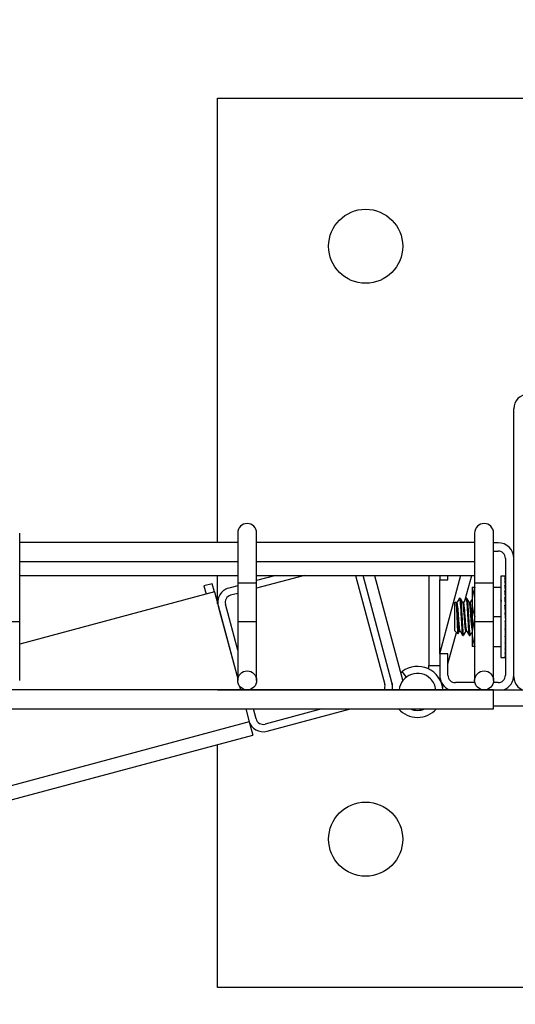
# Model space of a CAD drawing. Header units: inches. Extents: x 0.2 to 10.8, y 0.2 to 8.2.
# Tile 29 of 55: x 4.881 to 5.055, y 6.691 to 7.037. Entities that reach past the tile are written whole.
import ezdxf

# ---------------------------------------------------------------- set-up
doc = ezdxf.new("R2010")
doc.units = ezdxf.units.IN
doc.header["$MEASUREMENT"] = 0
doc.layers.add('DIMENSIONS', color=140, linetype='Continuous', lineweight=25)
doc.styles.add('SLDTEXTSTYLE0', font='TXT', dxfattribs={"width": 0.7})
doc.dimstyles.new('SLDDIMSTYLE0', dxfattribs={"dimtxt": 0.0849609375, "dimasz": 0.13, "dimexe": 0, "dimexo": 0.0625, "dimgap": 0.021240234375, "dimtad": 0, "dimtih": 1, "dimtoh": 1, "dimlfac": 24, "dimrnd": 1e-09, "dimzin": 12, "dimdsep": 46, "dimtxsty": 'SLDTEXTSTYLE0', "dimsah": 1, "dimcen": 0.09, "dimadec": 0, "dimazin": 3, "dimtfac": 1, "dimtofl": 0, "dimtmove": 0, "dimatfit": 3, "dimfxl": 0, "dimfrac": 2, "dimtolj": 1, "dimtzin": 12, "dimarcsym": 0})

# ---------------------------------------------------------------- blocks, each defined once
blk = doc.blocks.new('_D_7')
at = {"layer": 'DIMENSIONS'}
for p, q in [((3.523134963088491, 6.949811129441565), (3.523134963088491, 7.41289418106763)), ((5.158551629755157, 6.949811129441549), (5.158551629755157, 7.41289418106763)), ((3.523134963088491, 7.28789418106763), (4.08216560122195, 7.28789418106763)), ((4.197290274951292, 7.28789417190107), (4.168760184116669, 7.28789417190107)), ((4.168760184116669, 7.28789417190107), (4.168760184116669, 7.152863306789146)), ((4.520438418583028, 7.28789417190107), (4.548968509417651, 7.28789417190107)), ((4.548968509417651, 7.28789417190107), (4.548968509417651, 7.152863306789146)), ((5.158551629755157, 7.28789418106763), (4.635563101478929, 7.28789418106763)), ((4.168760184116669, 7.152863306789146), (4.197290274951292, 7.152863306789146)), ((4.548968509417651, 7.152863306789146), (4.520438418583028, 7.152863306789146))]:
    blk.add_line(p, q, dxfattribs=at)
for points in [[(3.523134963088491, 7.28789418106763), (3.65313496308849, 7.26789418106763), (3.65313496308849, 7.307894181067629)], [(5.158551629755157, 7.28789418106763), (5.028551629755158, 7.307894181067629), (5.028551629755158, 7.26789418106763)]]:
    blk.add_solid(points, dxfattribs=at)
at = {"layer": 'DIMENSIONS', "char_height": 0.08333333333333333, "attachment_point": 1, "style": 'SLDTEXTSTYLE0'}
for s, insert in [('39.25', (4.197290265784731, 7.414336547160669)), ('997.0', (4.197290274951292, 7.26028561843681))]:
    blk.add_mtext(s, dxfattribs=dict(at, insert=insert))

msp = doc.modelspace()

# ---------------------------------------------------------------- linework, layer by layer
for p, q in [((4.950218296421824, 7.00897779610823), (5.262718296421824, 7.00897779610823)), ((4.950218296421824, 6.852811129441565), (4.950218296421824, 7.00897779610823)), ((5.054384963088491, 6.805644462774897), (5.054384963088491, 6.899811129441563)), ((4.880634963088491, 6.838644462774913), (4.880634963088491, 6.856144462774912)), ((4.957301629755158, 6.856144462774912), (4.957301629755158, 6.838644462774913)), ((4.963968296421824, 6.838644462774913), (4.963968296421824, 6.856144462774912)), ((5.040634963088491, 6.856144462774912), (5.040634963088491, 6.838644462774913)), ((5.047301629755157, 6.838644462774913), (5.047301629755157, 6.856144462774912)), ((4.957301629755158, 6.852811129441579), (4.880634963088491, 6.852811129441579)), ((5.040634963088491, 6.852811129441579), (4.963968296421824, 6.852811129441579)), ((5.048864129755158, 6.852727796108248), (5.047301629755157, 6.852727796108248)), ((5.047301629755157, 6.849811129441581), (5.048864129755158, 6.849811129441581)), ((5.051468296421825, 6.847206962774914), (5.051468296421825, 6.806165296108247)), ((4.880634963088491, 6.846144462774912), (4.957301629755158, 6.846144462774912)), ((4.963968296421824, 6.846144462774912), (5.040634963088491, 6.846144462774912)), ((4.880634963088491, 6.841227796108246), (4.957301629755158, 6.841227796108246)), ((4.950218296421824, 6.831301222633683), (4.950218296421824, 6.841227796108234)), ((4.963968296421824, 6.841227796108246), (5.040634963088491, 6.841227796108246)), ((4.980773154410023, 6.841227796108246), (4.963968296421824, 6.836724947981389)), ((4.970711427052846, 6.841227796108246), (4.963968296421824, 6.839420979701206)), ((4.998783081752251, 6.841227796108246), (5.009034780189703, 6.802967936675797)), ((5.011550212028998, 6.803641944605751), (5.001479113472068, 6.841227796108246)), ((5.005426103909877, 6.841227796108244), (5.015263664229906, 6.804513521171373)), ((5.024530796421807, 6.841227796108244), (5.024530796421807, 6.809602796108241)), ((5.028343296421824, 6.841227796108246), (5.028343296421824, 6.839706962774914)), ((5.035649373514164, 6.841227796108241), (5.028343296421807, 6.81399481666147)), ((5.031259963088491, 6.839706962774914), (5.031259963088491, 6.841227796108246)), ((5.037321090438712, 6.832745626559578), (5.039596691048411, 6.841227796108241)), ((5.051384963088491, 6.841009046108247), (5.049801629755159, 6.841009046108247)), ((5.049801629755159, 6.841009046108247), (5.049801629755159, 6.812363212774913)), ((5.051301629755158, 6.840940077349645), (5.051468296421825, 6.840940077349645)), ((5.051301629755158, 6.840392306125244), (5.051468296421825, 6.840392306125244)), ((5.051468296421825, 6.840392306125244), (5.051462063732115, 6.839367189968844)), ((5.051468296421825, 6.840940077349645), (5.05146518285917, 6.840407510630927)), ((4.880634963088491, 6.825102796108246), (4.880634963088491, 6.838644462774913)), ((4.94833297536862, 6.838337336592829), (4.945435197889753, 6.837560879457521)), ((4.945435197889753, 6.837560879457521), (4.946211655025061, 6.834663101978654)), ((4.949109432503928, 6.835439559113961), (4.94833297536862, 6.838337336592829)), ((4.957301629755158, 6.837634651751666), (4.954140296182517, 6.83678757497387)), ((4.957301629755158, 6.838644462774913), (4.957301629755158, 6.825102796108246)), ((4.957301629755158, 6.838644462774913), (4.960634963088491, 6.838644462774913)), ((4.960634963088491, 6.838644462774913), (4.963968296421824, 6.838644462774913)), ((4.963968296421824, 6.825102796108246), (4.963968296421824, 6.838644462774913)), ((5.028343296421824, 6.839706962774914), (5.031259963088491, 6.839706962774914)), ((5.028343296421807, 6.813665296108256), (5.028343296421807, 6.839706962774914)), ((5.039749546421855, 6.837102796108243), (5.039749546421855, 6.831894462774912)), ((5.040634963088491, 6.838644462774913), (5.040634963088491, 6.825102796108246)), ((5.040634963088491, 6.838644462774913), (5.043968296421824, 6.838644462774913)), ((5.043968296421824, 6.838644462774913), (5.047301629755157, 6.838644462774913)), ((5.047301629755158, 6.825102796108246), (5.047301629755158, 6.838644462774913)), ((5.047301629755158, 6.837102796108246), (5.049801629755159, 6.837102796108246)), ((5.051301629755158, 6.839317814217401), (5.051468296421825, 6.839317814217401)), ((5.051301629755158, 6.837757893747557), (5.051468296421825, 6.837757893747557)), ((5.051468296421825, 6.837757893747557), (5.051454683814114, 6.835949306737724)), ((5.051468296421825, 6.839317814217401), (5.051458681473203, 6.837860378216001)), ((5.051468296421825, 6.836946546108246), (5.051462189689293, 6.836946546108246)), ((4.949109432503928, 6.835439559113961), (4.880634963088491, 6.817091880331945)), ((4.949109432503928, 6.835439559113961), (4.957301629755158, 6.804865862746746)), ((4.957301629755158, 6.834938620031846), (4.954814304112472, 6.834272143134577)), ((5.035183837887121, 6.832998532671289), (5.035287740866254, 6.833196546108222)), ((5.035576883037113, 6.833196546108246), (5.035287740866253, 6.833196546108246)), ((5.037892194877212, 6.833196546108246), (5.037602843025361, 6.833196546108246)), ((5.051301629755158, 6.835772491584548), (5.051468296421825, 6.835772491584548)), ((5.051301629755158, 6.833437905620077), (5.051468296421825, 6.833437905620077)), ((5.051468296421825, 6.833437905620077), (5.051444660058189, 6.831522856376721)), ((5.051468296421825, 6.835772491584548), (5.051449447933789, 6.833717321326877)), ((4.950457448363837, 6.830408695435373), (4.957301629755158, 6.804865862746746)), ((4.957301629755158, 6.814927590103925), (4.952972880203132, 6.831082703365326)), ((5.03398492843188, 6.831893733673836), (5.033551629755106, 6.831460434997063)), ((5.033551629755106, 6.831460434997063), (5.033551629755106, 6.821911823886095)), ((5.03441940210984, 6.831693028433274), (5.034130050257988, 6.831693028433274)), ((5.03673448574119, 6.831693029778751), (5.03647038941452, 6.831693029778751)), ((5.039049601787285, 6.831693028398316), (5.03878522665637, 6.831693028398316)), ((5.039749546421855, 6.831894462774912), (5.039749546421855, 6.821477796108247)), ((5.051301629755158, 6.830843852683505), (5.051468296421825, 6.830843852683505)), ((5.051444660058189, 6.829664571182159), (5.051373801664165, 6.829664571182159)), ((5.051444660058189, 6.831522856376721), (5.051425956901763, 6.831522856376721)), ((5.051468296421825, 6.830843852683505), (5.051444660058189, 6.829664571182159)), ((5.040634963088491, 6.826434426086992), (5.039749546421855, 6.821477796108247)), ((5.049801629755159, 6.82668612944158), (5.047301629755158, 6.82668612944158)), ((5.051301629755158, 6.828090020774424), (5.051468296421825, 6.828090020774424)), ((5.051301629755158, 6.828090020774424), (5.051468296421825, 6.825282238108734)), ((5.051444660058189, 6.827691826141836), (5.051325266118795, 6.827691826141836)), ((5.051468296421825, 6.828090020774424), (5.051444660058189, 6.827691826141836)), ((4.873968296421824, 6.825102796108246), (4.880634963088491, 6.825102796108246)), ((4.880634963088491, 6.804352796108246), (4.880634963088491, 6.825102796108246)), ((4.957301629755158, 6.825102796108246), (4.957301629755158, 6.804352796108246)), ((4.957301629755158, 6.825102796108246), (4.963968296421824, 6.825102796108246)), ((4.963968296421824, 6.804352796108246), (4.963968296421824, 6.825102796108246)), ((5.040634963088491, 6.825102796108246), (5.040634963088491, 6.804352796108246)), ((5.040634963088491, 6.825102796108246), (5.047301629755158, 6.825102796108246)), ((5.047301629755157, 6.804352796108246), (5.047301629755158, 6.825102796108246)), ((5.051301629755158, 6.825282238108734), (5.051468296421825, 6.825282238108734)), ((5.051301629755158, 6.822528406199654), (5.051468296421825, 6.822528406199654)), ((5.051468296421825, 6.822528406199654), (5.051444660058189, 6.823707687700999)), ((5.031259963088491, 6.810153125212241), (5.034232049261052, 6.821231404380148)), ((5.033551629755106, 6.821911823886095), (5.034701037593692, 6.82076241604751)), ((5.035287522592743, 6.821679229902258), (5.035551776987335, 6.821679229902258)), ((5.036445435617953, 6.820175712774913), (5.036734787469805, 6.820175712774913)), ((5.037602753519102, 6.821679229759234), (5.03786647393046, 6.821679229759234)), ((5.038760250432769, 6.820175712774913), (5.039049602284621, 6.820175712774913)), ((5.039749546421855, 6.821477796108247), (5.039749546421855, 6.816269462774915)), ((5.051301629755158, 6.819934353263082), (5.051468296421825, 6.819934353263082)), ((5.051468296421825, 6.819934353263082), (5.051444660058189, 6.821849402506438)), ((5.051468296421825, 6.81759976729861), (5.051446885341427, 6.819934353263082)), ((5.047301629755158, 6.816269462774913), (5.049801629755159, 6.816269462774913)), ((5.051301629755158, 6.81759976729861), (5.051468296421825, 6.81759976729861)), ((5.051301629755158, 6.815614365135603), (5.051468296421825, 6.815614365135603)), ((5.051468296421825, 6.815614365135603), (5.051453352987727, 6.81759976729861)), ((5.051468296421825, 6.814054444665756), (5.051458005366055, 6.815614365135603)), ((5.051462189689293, 6.816425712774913), (5.051468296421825, 6.816425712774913)), ((5.028343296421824, 6.813665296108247), (5.028343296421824, 6.806165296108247)), ((5.031259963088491, 6.813665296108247), (5.028343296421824, 6.813665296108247)), ((5.031259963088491, 6.806165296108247), (5.031259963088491, 6.813665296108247)), ((5.049801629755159, 6.812363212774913), (5.051384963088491, 6.812363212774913)), ((5.051301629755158, 6.814054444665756), (5.051468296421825, 6.814054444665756)), ((5.051301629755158, 6.812979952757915), (5.051468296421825, 6.812979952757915)), ((5.051301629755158, 6.812432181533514), (5.051468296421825, 6.812432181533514)), ((5.051468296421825, 6.812979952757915), (5.051461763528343, 6.814054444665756)), ((5.051468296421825, 6.812432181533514), (5.051465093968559, 6.812979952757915)), ((5.024530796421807, 6.809602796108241), (5.028343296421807, 6.809602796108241)), ((5.024530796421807, 6.808326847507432), (5.024530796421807, 6.809602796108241)), ((5.016617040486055, 6.805513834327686), (5.01514547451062, 6.807470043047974)), ((4.957978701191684, 6.802338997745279), (4.958332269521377, 6.801019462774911)), ((5.015263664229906, 6.804513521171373), (5.015333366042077, 6.804231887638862)), ((5.040730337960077, 6.80356112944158), (5.033864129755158, 6.80356112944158)), ((5.048864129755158, 6.80356112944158), (5.047206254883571, 6.80356112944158)), ((5.047301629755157, 6.801019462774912), (3.634384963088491, 6.801019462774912)), ((4.950176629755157, 6.801019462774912), (5.057485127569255, 6.801019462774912)), ((4.961028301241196, 6.801019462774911), (4.961022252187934, 6.801042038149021)), ((5.011600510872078, 6.80101946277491), (5.011621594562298, 6.801248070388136)), ((5.047301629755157, 6.794352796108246), (5.047301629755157, 6.801019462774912)), ((5.047301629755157, 6.795436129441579), (5.075176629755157, 6.795436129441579)), ((3.634384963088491, 6.794352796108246), (5.047301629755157, 6.794352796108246)), ((4.960118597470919, 6.794352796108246), (4.961347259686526, 6.78976736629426)), ((4.960118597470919, 6.794352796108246), (4.961241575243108, 6.790161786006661)), ((4.963757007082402, 6.790835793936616), (4.962814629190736, 6.794352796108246)), ((4.986944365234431, 6.794352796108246), (4.966946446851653, 6.788994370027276)), ((4.967620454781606, 6.786478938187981), (4.997006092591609, 6.794352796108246)), ((4.961347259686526, 6.78976736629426), (3.683507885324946, 6.447371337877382)), ((4.961347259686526, 6.78976736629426), (4.962589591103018, 6.785130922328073)), ((3.684750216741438, 6.442734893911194), (4.962589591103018, 6.785130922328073)), ((4.950218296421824, 6.69647779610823), (4.950218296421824, 6.781816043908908)), ((5.262718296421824, 6.69647779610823), (4.950218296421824, 6.69647779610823))]:
    msp.add_line(p, q)
at = {"flags": 128}
msp.add_lwpolyline([(5.014592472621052, 6.807018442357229), (5.014975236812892, 6.80733875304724), (5.01514547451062, 6.807470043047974)], dxfattribs=at)
for centre, radius in [((5.002301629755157, 6.956894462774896), 0.01302083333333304), ((4.960634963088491, 6.804352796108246), 0.003333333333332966), ((5.043968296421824, 6.804352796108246), 0.003333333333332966), ((5.002301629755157, 6.748561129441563), 0.01302083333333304)]:
    msp.add_circle(centre, radius)
for centre, radius, start, end in [((5.059384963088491, 6.899811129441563), 0.005000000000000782, 90, 180), ((4.960634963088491, 6.856144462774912), 0.003333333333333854, 0, 180), ((5.043968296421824, 6.856144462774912), 0.003333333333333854, 0, 180), ((5.048864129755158, 6.847206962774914), 0.005520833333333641, 0, 90), ((5.048864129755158, 6.847206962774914), 0.002604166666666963, 0, 90), ((4.955488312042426, 6.831756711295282), 0.005208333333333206, 105.0000000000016, 195.0000000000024), ((4.955488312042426, 6.831756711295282), 0.002604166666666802, 104.9999999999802, 195.0000000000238), ((5.020530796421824, 6.800311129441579), 0.008958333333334, 4.535097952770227, 126.9524634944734), ((5.020530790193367, 6.800311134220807), 0.006510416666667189, 45.06248245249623, 173.7538968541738), ((5.033864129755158, 6.806165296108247), 0.005520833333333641, 180, 248.7606894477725), ((5.032093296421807, 6.805584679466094), 0.003750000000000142, 180, 204.5172931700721), ((5.033864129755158, 6.806165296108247), 0.002604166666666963, 180, 270.0000000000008), ((5.048864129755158, 6.806165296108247), 0.002604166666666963, 270.0000000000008, 0), ((5.048864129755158, 6.806165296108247), 0.005520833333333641, 291.2393105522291, 0), ((5.059384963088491, 6.805644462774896), 0.005000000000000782, 179.9999999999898, 270.0000000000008), ((5.006519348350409, 6.802293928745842), 0.002604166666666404, 330.6991799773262, 15.00000000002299), ((5.006519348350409, 6.802293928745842), 0.005208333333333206, 345.8360443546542, 15.00000000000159), ((5.00799738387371, 6.802412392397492), 0.003749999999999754, 352.2841314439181, 14.9999999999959), ((5.020530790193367, 6.800311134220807), 0.006510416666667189, 6.246103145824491, 45.06248245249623), ((5.033064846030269, 6.802408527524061), 0.003750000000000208, 171.3023353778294, 189.4995841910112), ((5.020530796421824, 6.800311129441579), 0.00895833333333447, 221.6912466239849, 318.3087533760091), ((5.020530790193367, 6.800311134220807), 0.006510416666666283, 246.2342500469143, 293.7657499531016), ((4.966272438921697, 6.79150980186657), 0.005208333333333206, 195.0000000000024, 285.0000000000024), ((4.966272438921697, 6.79150980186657), 0.002604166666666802, 194.999999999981, 285.0000000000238)]:
    msp.add_arc(centre, radius, start, end)
for major_axis, ratio, start_param, end_param in [((-0.000166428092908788, 0.01432291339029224), 0.05821042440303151, 5.987984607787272, 6.184334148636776), ((-0.0003263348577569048, 0.01432290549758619), 0.05481203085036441, 5.791062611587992, 5.987412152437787), ((0, 0.01432291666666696), 0.059358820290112, 6.185010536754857, 6.283185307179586), ((-0.0004734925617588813, 0.01432289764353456), 0.04930130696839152, 5.594332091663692, 5.790681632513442), ((-0.0006022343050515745, 0.0143228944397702), 0.04189907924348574, 5.397850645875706, 5.594200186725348), ((-0.0007076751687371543, 0.01432289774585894), 0.03289777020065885, 5.201637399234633, 5.397986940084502), ((-0.0007858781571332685, 0.01432290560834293), 0.02264749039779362, 5.005670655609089, 5.202020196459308), ((-0.0008339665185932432, 0.01432291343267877), 0.01154120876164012, 4.809891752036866, 5.006241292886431), ((-0.0008339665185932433, 0.01432291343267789), 0.01154120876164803, 1.668299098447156, 1.86464863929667), ((-0.0007858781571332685, 0.01432290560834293), 0.02264749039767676, 1.864078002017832, 2.060427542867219), ((-0.0005974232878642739, 0.01026041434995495), 0.01154120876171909, 1.707380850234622, 1.864648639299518), ((-0.0005629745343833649, 0.01026040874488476), 0.02264749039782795, 1.986772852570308, 2.060427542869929), ((-0.0007076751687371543, 0.01432289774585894), 0.03289777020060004, 2.060044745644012, 2.25639428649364), ((-0.0006022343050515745, 0.0143228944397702), 0.04189907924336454, 2.256257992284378, 2.452607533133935), ((-0.0004734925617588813, 0.01432289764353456), 0.04930130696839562, 2.452739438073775, 2.649088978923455), ((0.0004734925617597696, 0.01432289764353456), 0.04930130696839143, 3.809759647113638, 3.830445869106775), ((-0.0003263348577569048, 0.01432290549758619), 0.05481203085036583, 2.649469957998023, 2.845819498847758), ((-0.000166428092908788, 0.01432291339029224), 0.05821042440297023, 2.846391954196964, 3.042741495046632), ((0, 0.01432291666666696), 0.059358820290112, 3.043417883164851, 3.239767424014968)]:
    msp.add_ellipse((5.051384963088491, 6.82668612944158), major_axis=major_axis, ratio=ratio, start_param=start_param, end_param=end_param)
for points in [[(5.040679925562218, 6.837102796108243), (5.040112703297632, 6.835401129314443), (5.039749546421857, 6.833672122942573), (5.039749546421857, 6.831894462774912)], [(5.039749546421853, 6.83710279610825), (5.039749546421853, 6.83710279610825), (5.040112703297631, 6.837102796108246), (5.040679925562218, 6.837102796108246)], [(5.039749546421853, 6.831894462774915), (5.039749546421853, 6.830116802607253), (5.040112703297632, 6.828387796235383), (5.040679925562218, 6.826686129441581)], [(5.039749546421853, 6.821477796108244), (5.039749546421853, 6.819700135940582), (5.040112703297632, 6.817971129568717), (5.04067992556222, 6.816269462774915)], [(5.04067992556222, 6.816269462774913), (5.040112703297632, 6.816269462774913), (5.039749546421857, 6.816269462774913), (5.039749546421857, 6.816269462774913)]]:
    msp.add_open_spline(points, degree=3)
for points, knots in [([(5.035245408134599, 6.833157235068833), (5.035098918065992, 6.832904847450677), (5.034806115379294, 6.832400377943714), (5.034512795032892, 6.831896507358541), (5.034366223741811, 6.831644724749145)], [0, 0, 0, 0, 0.5003030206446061, 1, 1, 1, 1]), ([(5.035287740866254, 6.833196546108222), (5.035330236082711, 6.833128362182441), (5.035416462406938, 6.832990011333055), (5.035527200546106, 6.831893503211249), (5.035656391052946, 6.830251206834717), (5.035774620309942, 6.828409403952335), (5.035877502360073, 6.826472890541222), (5.03598335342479, 6.824528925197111), (5.036115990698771, 6.822581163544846), (5.036238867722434, 6.821105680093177), (5.036342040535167, 6.820259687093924), (5.036415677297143, 6.820257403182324), (5.036445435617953, 6.820256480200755)], [0, 0, 0, 0, 0.1045005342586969, 0.2120402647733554, 0.3195299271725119, 0.4270568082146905, 0.5000536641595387, 0.6045564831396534, 0.7120381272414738, 0.8195911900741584, 0.9270926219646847, 1, 1, 1, 1]), ([(5.036491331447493, 6.831657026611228), (5.036344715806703, 6.831908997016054), (5.036051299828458, 6.832413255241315), (5.035758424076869, 6.832917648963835), (5.035611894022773, 6.833170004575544)], [0, 0, 0, 0, 0.4996852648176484, 1, 1, 1, 1]), ([(5.035612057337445, 6.833085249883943), (5.035627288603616, 6.833084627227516), (5.03568616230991, 6.833082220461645), (5.035777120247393, 6.832320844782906), (5.035898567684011, 6.830894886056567), (5.036034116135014, 6.828926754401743), (5.036153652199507, 6.826727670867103), (5.036272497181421, 6.824529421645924), (5.036405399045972, 6.822581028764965), (5.036528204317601, 6.821105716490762), (5.036631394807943, 6.820259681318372), (5.036705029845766, 6.820257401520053), (5.036734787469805, 6.820256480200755)], [0, 0, 0, 0, 0.03867183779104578, 0.1494789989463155, 0.2602209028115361, 0.3709647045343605, 0.4849281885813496, 0.5925926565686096, 0.7033260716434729, 0.8141330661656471, 0.9248868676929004, 1, 1, 1, 1]), ([(5.03756246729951, 6.833161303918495), (5.037415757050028, 6.832908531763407), (5.037131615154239, 6.832418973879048), (5.036846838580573, 6.831929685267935), (5.036709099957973, 6.831693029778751)], [0, 0, 0, 0, 0.5163274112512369, 1, 1, 1, 1]), ([(5.037602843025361, 6.833115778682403), (5.037616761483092, 6.833138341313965), (5.037673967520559, 6.833231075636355), (5.037771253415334, 6.832637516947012), (5.037885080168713, 6.831389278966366), (5.038018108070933, 6.829560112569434), (5.038118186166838, 6.827894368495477), (5.038205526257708, 6.826216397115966), (5.038298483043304, 6.824528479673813), (5.038430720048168, 6.822581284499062), (5.038553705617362, 6.82110564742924), (5.038656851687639, 6.820259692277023), (5.038730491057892, 6.820257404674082), (5.038760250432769, 6.820256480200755)], [0, 0, 0, 0, 0.0345864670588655, 0.1421533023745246, 0.2496808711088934, 0.357186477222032, 0.4647501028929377, 0.4999804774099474, 0.6044985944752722, 0.7119959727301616, 0.8195647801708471, 0.9270819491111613, 1, 1, 1, 1]), ([(5.038806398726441, 6.831656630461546), (5.038659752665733, 6.831908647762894), (5.038366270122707, 6.832413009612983), (5.038073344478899, 6.832917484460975), (5.037926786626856, 6.833169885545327)], [0, 0, 0, 0, 0.4996755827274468, 1, 1, 1, 1]), ([(5.037926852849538, 6.83315089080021), (5.037929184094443, 6.833153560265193), (5.037974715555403, 6.833205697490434), (5.038060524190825, 6.832618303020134), (5.038174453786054, 6.831394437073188), (5.038307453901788, 6.829558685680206), (5.038407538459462, 6.827894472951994), (5.038494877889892, 6.826216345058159), (5.038587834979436, 6.824528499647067), (5.038720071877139, 6.822581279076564), (5.038843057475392, 6.821105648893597), (5.038946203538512, 6.82025969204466), (5.039019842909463, 6.820257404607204), (5.039049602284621, 6.820256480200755)], [0, 0, 0, 0, 0.005976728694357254, 0.1167312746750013, 0.2274453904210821, 0.3381368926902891, 0.4488881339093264, 0.4851625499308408, 0.5927780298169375, 0.703461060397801, 0.8142176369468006, 0.9249210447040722, 1, 1, 1, 1]), ([(5.039749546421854, 6.832941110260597), (5.039647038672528, 6.832764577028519), (5.039405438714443, 6.832348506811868), (5.0391633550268, 6.831932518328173), (5.039023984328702, 6.831693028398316)], [0, 0, 0, 0, 0.4242871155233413, 1, 1, 1, 1]), ([(5.034003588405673, 6.831875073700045), (5.034007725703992, 6.831891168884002), (5.034039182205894, 6.832013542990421), (5.034097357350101, 6.831676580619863), (5.034166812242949, 6.83083926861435), (5.034248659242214, 6.82947134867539), (5.034318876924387, 6.828002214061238), (5.034381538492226, 6.826402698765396), (5.034447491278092, 6.824751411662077), (5.034532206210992, 6.823001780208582), (5.034608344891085, 6.821668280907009), (5.034672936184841, 6.8208684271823), (5.034718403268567, 6.820819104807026), (5.034737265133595, 6.820798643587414)], [0, 0, 0, 0, 0.01518318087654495, 0.1154400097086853, 0.2156517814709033, 0.3184924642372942, 0.4234312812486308, 0.483978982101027, 0.5936002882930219, 0.7032215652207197, 0.8128427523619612, 0.9223584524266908, 1, 1, 1, 1]), ([(5.03533126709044, 6.821771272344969), (5.035318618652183, 6.821735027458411), (5.035263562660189, 6.821577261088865), (5.035161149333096, 6.821874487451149), (5.035049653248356, 6.822655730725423), (5.034920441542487, 6.823934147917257), (5.03478762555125, 6.825512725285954), (5.03467482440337, 6.827229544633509), (5.034547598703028, 6.82887992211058), (5.03441392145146, 6.830292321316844), (5.034299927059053, 6.831257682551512), (5.034202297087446, 6.831718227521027), (5.034144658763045, 6.831647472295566), (5.034130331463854, 6.831629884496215)], [0, 0, 0, 0, 0.03098136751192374, 0.1348553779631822, 0.2387419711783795, 0.3425449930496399, 0.4464070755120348, 0.5503018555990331, 0.6541062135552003, 0.7579546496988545, 0.8618556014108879, 0.965661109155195, 1, 1, 1, 1]), ([(5.035523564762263, 6.821845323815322), (5.035506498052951, 6.821840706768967), (5.035441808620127, 6.821823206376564), (5.035346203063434, 6.822629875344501), (5.035188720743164, 6.824110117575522), (5.035020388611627, 6.826312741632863), (5.034866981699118, 6.82858154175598), (5.034702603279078, 6.830282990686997), (5.034573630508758, 6.831466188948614), (5.034472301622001, 6.831570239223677), (5.034418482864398, 6.831625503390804)], [0, 0, 0, 0, 0.04394749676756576, 0.1665780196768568, 0.2930401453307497, 0.4531649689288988, 0.610473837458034, 0.7382801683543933, 0.8609928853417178, 1, 1, 1, 1]), ([(5.037602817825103, 6.821750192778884), (5.037579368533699, 6.821738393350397), (5.037512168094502, 6.821704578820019), (5.037411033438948, 6.822272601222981), (5.037292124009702, 6.823342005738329), (5.037157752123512, 6.824816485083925), (5.0370353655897, 6.82649700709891), (5.036918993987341, 6.828198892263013), (5.036784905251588, 6.82973680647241), (5.036659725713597, 6.83089578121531), (5.036569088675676, 6.831545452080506), (5.036507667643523, 6.831579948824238), (5.036489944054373, 6.831589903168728)], [0, 0, 0, 0, 0.05997494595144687, 0.1718748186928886, 0.2836601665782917, 0.3954376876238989, 0.5073366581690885, 0.6191412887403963, 0.7309264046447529, 0.8428224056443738, 0.9546449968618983, 1, 1, 1, 1]), ([(5.037891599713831, 6.821747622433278), (5.037879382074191, 6.821727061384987), (5.037819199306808, 6.82162577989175), (5.037704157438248, 6.822208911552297), (5.037547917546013, 6.823640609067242), (5.03737063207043, 6.825777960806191), (5.037235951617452, 6.82785823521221), (5.037072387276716, 6.829775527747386), (5.036916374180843, 6.831219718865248), (5.036796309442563, 6.831837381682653), (5.036735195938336, 6.831687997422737), (5.036734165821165, 6.83168547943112)], [0, 0, 0, 0, 0.03052898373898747, 0.1503824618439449, 0.3010132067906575, 0.4550278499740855, 0.5720831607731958, 0.6940414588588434, 0.8449508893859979, 0.9973865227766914, 1, 1, 1, 1]), ([(5.039749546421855, 6.822222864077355), (5.039719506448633, 6.822427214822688), (5.039650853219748, 6.822894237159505), (5.039529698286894, 6.824166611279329), (5.039398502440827, 6.825767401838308), (5.03928675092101, 6.827490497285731), (5.039156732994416, 6.82911305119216), (5.039024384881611, 6.830475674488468), (5.038912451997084, 6.831358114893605), (5.038818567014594, 6.83175155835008), (5.038768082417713, 6.831664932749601), (5.038760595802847, 6.83165208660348)], [0, 0, 0, 0, 0.09779520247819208, 0.2235007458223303, 0.349300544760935, 0.4751011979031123, 0.6008069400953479, 0.7265935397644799, 0.85240549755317, 0.9781124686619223, 1, 1, 1, 1]), ([(5.039749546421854, 6.825038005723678), (5.039746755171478, 6.825069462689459), (5.039696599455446, 6.825634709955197), (5.039600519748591, 6.827172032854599), (5.039429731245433, 6.829337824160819), (5.03925243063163, 6.831070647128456), (5.039115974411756, 6.831805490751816), (5.039029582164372, 6.831621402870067), (5.039003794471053, 6.831566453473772)], [0, 0, 0, 0, 0.01076777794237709, 0.19348519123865, 0.4302596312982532, 0.6664038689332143, 0.9004230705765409, 1, 1, 1, 1]), ([(5.050118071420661, 6.832107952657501), (5.050059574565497, 6.832208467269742), (5.049953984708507, 6.832389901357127), (5.049848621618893, 6.8325713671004), (5.049801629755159, 6.83265230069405)], [0, 0, 0, 0, 0.5540007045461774, 1, 1, 1, 1]), ([(5.034764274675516, 6.820735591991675), (5.034807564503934, 6.820810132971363), (5.034990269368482, 6.821124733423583), (5.035173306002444, 6.821439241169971), (5.035312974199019, 6.821679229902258)], [0, 0, 0, 0, 0.2369385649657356, 0.9999999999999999, 0.9999999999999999, 0.9999999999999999, 0.9999999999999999]), ([(5.035522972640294, 6.821728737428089), (5.035669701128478, 6.821476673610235), (5.035963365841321, 6.820972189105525), (5.03625642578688, 6.820467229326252), (5.036403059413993, 6.82021457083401)], [0, 0, 0, 0, 0.4996463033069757, 1, 1, 1, 1]), ([(5.036769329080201, 6.820202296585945), (5.036915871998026, 6.820454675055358), (5.037201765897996, 6.820947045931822), (5.037488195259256, 6.821439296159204), (5.037627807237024, 6.821679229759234)], [0, 0, 0, 0, 0.5125779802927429, 1, 1, 1, 1]), ([(5.037842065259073, 6.821721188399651), (5.037988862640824, 6.821468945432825), (5.038282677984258, 6.820964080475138), (5.038575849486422, 6.820459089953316), (5.038722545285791, 6.820206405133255)], [0, 0, 0, 0, 0.4996246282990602, 1, 1, 1, 1]), ([(5.039084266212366, 6.820202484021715), (5.039230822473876, 6.820454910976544), (5.039452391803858, 6.820836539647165), (5.039674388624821, 6.821218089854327), (5.039749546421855, 6.821347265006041)], [0, 0, 0, 0, 0.6614465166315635, 1, 1, 1, 1])]:
    msp.add_open_spline(points, degree=3, knots=knots)

# ---------------------------------------------------------------- dimensions: what is measured, and where the dimension line sits
at = {"layer": 'DIMENSIONS'}
dim = msp.add_linear_dim(base=(5.158551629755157, 7.287894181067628), p1=(3.523134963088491, 6.899811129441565), p2=(5.158551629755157, 6.89981112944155), dimstyle='SLDDIMSTYLE0', dxfattribs=at)
dim.commit()
dim.dimension.update_dxf_attribs({"geometry": '_D_7', "text_midpoint": (4.35886435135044, 7.287894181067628), "dimtype": 160})

doc.saveas('drawing.dxf')
